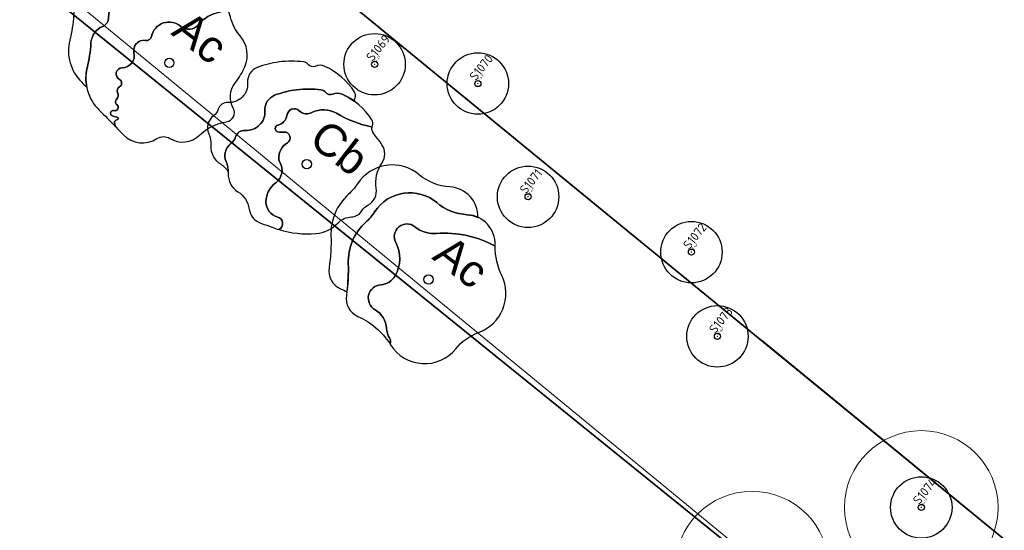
# Model space of a CAD drawing. Header units: metres. Extents: x 93008 to 98406, y 448779 to 454332.
# Tile 96 of 136: x 95625 to 95664, y 451831 to 451851. Entities that reach past the tile are written whole.
import ezdxf

# ---------------------------------------------------------------- set-up
doc = ezdxf.new("R2010")
doc.units = ezdxf.units.M
doc.header["$MEASUREMENT"] = 0
doc.header["$PDMODE"] = 3
doc.header["$PDSIZE"] = 0.25
doc.linetypes.add('XX-PROJECTGRENS', pattern=[18, 12, -3, 0, -3])
doc.layers.get('DefPoints').update_dxf_attribs({"color": 6})
for name, color, linetype, lineweight in [('B-ME-AL-SITUATIEMETING-S', 7, 'Continuous', 13), ('B-ME-GR-BOOM-S', 90, 'Continuous', 25), ('B1-PV-GR-BOOM-S', 1, 'Continuous', 18), ('N-PV-GR-BOOM-BRUIN-S', 32, 'Continuous', 25), ('N-PV-GR-BOOM-BRUINDONKER-S', 34, 'Continuous', 25), ('N-PV-GR-BOOM-GEEL-S', 2, 'Continuous', 25), ('N-PV-GR-BOOM-GEELDONKER-S', 42, 'Continuous', 25), ('N-PV-GR-BOOM-GROEN-S', 3, 'Continuous', 25), ('N-PV-GR-BOOM-GROENDONKER-S', 85, 'Continuous', 25), ('N-PV-GR-BOOM-S', 1, 'Continuous', 25), ('N-PV-GR-BOOM-T', 1, 'Continuous', 25), ('N-PV-GR-GROENSTROOK-G', 3, 'Continuous', 35), ('N-PV-IE-TERREINAFSCHEIDING_KUNSTMATIG_HEKWERK-G', 20, 'IE-TERREINAFSCHEIDING-KUNSTMATIG', 35), ('N-PV-KG-GRENS_BEHEER-G', 210, 'Continuous', 35), ('N-PV-KG-PROJECTGRENS-G', 7, 'XX-PROJECTGRENS', 35), ('X-XX-AL-MEETPUNT_DATA_HOOGTE-T', 3, 'Continuous', 13), ('X-XX-AL-MEETPUNT_DATA_PUNTNUMMER-T', 7, 'Continuous', 13), ('X-XX-AL-MEETPUNT_MARKER-S', 7, 'Continuous', 13)]:
    doc.layers.add(name, color=color, linetype=linetype, lineweight=lineweight)
doc.layers.add('B-RO-GR-BEPLANTING_CULTUUR_VASTE PLANTENVAK-V', color=7, linetype='Continuous', lineweight=18, true_color=0xa5a552)
doc.layers.add('X-XX-AL-SCHADUW-G', color=6, linetype='Continuous')
doc.styles.add('NLCS-ISO', font='NLCS-ISO.ttf')
doc.styles.add('peil', font='arial.ttf', dxfattribs={"height": 1.8})
doc.linetypes.add('IE-TERREINAFSCHEIDING-KUNSTMATIG', pattern='A,4,[82,NLCS.SHX,S=0.75,R=90,X=0,Y=0],4,-2', length=10)

# ---------------------------------------------------------------- blocks, each defined once
blk = doc.blocks.new('*U269')
at = {"layer": 'B-ME-GR-BOOM-S'}
for radius in [1, 0.1]:
    blk.add_circle((0, 0), radius, dxfattribs=at)
blk = doc.blocks.new('SAL-MEETPUNT_MARKER-SO')
at = {"layer": 'DefPoints', "color": 0, "linetype": 'ByBlock', "lineweight": -2}
blk.add_point((0, 0), dxfattribs=at)
at = {"layer": 'X-XX-AL-MEETPUNT_MARKER-S'}
blk.add_circle((0, 0), 0.0815, dxfattribs=at)
at = {"layer": 'X-XX-AL-MEETPUNT_DATA_HOOGTE-T', "style": 'NLCS-ISO', "oblique": 30}
blk.add_attdef('HOOGTE', (0.08, 0), '', height=1, dxfattribs=at)
at = {"layer": 'X-XX-AL-MEETPUNT_DATA_PUNTNUMMER-T', "color": 1, "style": 'NLCS-ISO'}
blk.add_attdef('PUNTID', (0.08, 1.19), '', height=3.5, dxfattribs=at)
blk = doc.blocks.new('*U304')
at = {"layer": 'N-PV-GR-BOOM-BRUIN-S'}
blk.add_lwpolyline([(0.31, 1.795, -0.192519), (-0.537, 2.059, 0.816641), (-1.283, 1.446, -0.256301), (-1.303, 0.147, -0.251484), (-1.864, -0.204, 0.744087), (-2.087, -1.19, -0.257435), (-1.645, -1.908, 0.132007), (-1.525, -2.283, -0.253043), (-1.507, -2.516, -0.004008), (-1.482, -2.555, 0.51341), (1.06, -2.711, -0.13453), (1.957, -2.071, 0.442266), (2.861, 0.154, -0.114927), (2.606, 1.3, 0.146608)], format="xyb", close=True, dxfattribs=at)
blk.add_circle((0, 0), 0.181, dxfattribs=at)
at = {"layer": 'N-PV-GR-BOOM-BRUINDONKER-S'}
blk.add_lwpolyline([(-0.537, 2.059, 0.192519), (0.31, 1.795, -0.146608), (2.606, 1.3, -0.003658), (2.607, 1.338, 0.405204), (1.509, 2.53, -0.162581), (0.317, 3.004, 0.450169), (-2.101, 2.65, -0.064453), (-2.45, 2.243, 0.222215), (-3.138, 0.616, -0.048296), (-3.211, -0.622, 0.339297), (-2.762, -1.446, -0.145068), (-1.507, -2.516, 0.253043), (-1.525, -2.283, -0.132007), (-1.645, -1.908, 0.257435), (-2.087, -1.19, -0.744087), (-1.864, -0.204, 0.251484), (-1.303, 0.147, 0.256301), (-1.283, 1.446, -0.816641)], format="xyb", close=True, dxfattribs=at)
at = {"layer": 'X-XX-AL-SCHADUW-G'}
blk.add_lwpolyline([(-2.101, 2.65, -0.450169), (0.317, 3.004, 0.162581), (1.509, 2.53, -0.09362), (1.928, 2.426, 0.404789), (0.83, 3.616, -0.162581), (-0.362, 4.09, 0.450169), (-2.78, 3.736, -0.064453), (-3.129, 3.329, 0.222215), (-3.816, 1.702, -0.048296), (-3.89, 0.464, 0.339297), (-3.441, -0.36, -0.024124), (-3.191, -0.486, 0.042935), (-3.138, 0.616, -0.222215), (-2.45, 2.243, 0.064453)], format="xyb", close=True, dxfattribs=at)
blk = doc.blocks.new('*U306')
at = {"layer": 'N-PV-GR-BOOM-GEEL-S'}
blk.add_lwpolyline([(2.553, 1.447, -0.077411), (1.16, 1.987, 0.25338), (0.204, 2.014, -0.313234), (-0.291, 2.083, 0.611697), (-0.779, 1.904, -0.321523), (-1.124, 1.528, 0.811438), (-1.125, 1.263, 0.079735), (-0.894, 1.251, -0.80887), (-0.757, 0.836, 0.285039), (-1.093, 0.198, 0.120192), (-1.052, 0.07, -0.390977), (-1.21, -0.724, 0.237366), (-1.594, -1.468, 0.342476), (-1.136, -2.07, -0.687413), (-1.085, -2.558, 0.095092), (0.359, -2.711, 0.185494), (1.228, -2.291, -0.202595), (1.746, -2.062, 0.257097), (2.144, -1.833, -0.134222), (2.39, -1.601, 0.32068), (2.716, -0.942, -0.193351), (2.937, 0.043, 0.308305), (2.941, 0.755, 0.02394), (2.618, 1.188, -0.225611)], format="xyb", close=True, dxfattribs=at)
blk.add_circle((0, 0), 0.181, dxfattribs=at)
at = {"layer": 'N-PV-GR-BOOM-GEELDONKER-S'}
blk.add_lwpolyline([(1.39, 2.733, 0.215114), (1.005, 2.735, -0.339907), (0.75, 2.797, 0.194739), (0.555, 2.905, 0.062226), (-0.395, 2.905, 0.060058), (-1.254, 2.69, 0.33032), (-1.634, 2.095, -0.454376), (-2.404, 1.32, 0.346389), (-2.781, 1.061, -0.158321), (-2.963, 0.805, 0.347703), (-3.15, 0.103, -0.1163), (-3.067, -0.362, 0.273095), (-2.694, -1.079, -0.219827), (-2.252, -1.756, 0.287405), (-1.771, -2.319, -0.015909), (-1.35, -2.466, 0.018228), (-1.085, -2.558, 0.687413), (-1.136, -2.07, -0.342476), (-1.594, -1.468, -0.237366), (-1.21, -0.724, 0.390977), (-1.052, 0.07, -0.120192), (-1.093, 0.198, -0.285039), (-0.757, 0.836, 0.80887), (-0.894, 1.251, -0.079735), (-1.125, 1.263, -0.811438), (-1.124, 1.528, 0.321523), (-0.779, 1.904, -0.611697), (-0.291, 2.083, 0.313234), (0.204, 2.014, -0.25338), (1.16, 1.987, 0.077411), (2.553, 1.447, -0.044924), (2.569, 1.501, 0.241983), (2.546, 1.729, 0.143352)], format="xyb", close=True, dxfattribs=at)
at = {"layer": 'X-XX-AL-SCHADUW-G'}
blk.add_lwpolyline([(0.711, 3.819, 0.215114), (0.326, 3.821, -0.339907), (0.071, 3.883, 0.194739), (-0.124, 3.992, 0.062226), (-1.074, 3.991, 0.060058), (-1.933, 3.776, 0.33032), (-2.313, 3.181, -0.454376), (-3.083, 2.406, 0.346389), (-3.46, 2.147, -0.158321), (-3.642, 1.891, 0.347703), (-3.829, 1.189, -0.1163), (-3.746, 0.725, 0.273095), (-3.373, 0.007, -0.114686), (-3.065, -0.302, 0.101663), (-3.15, 0.103, -0.347703), (-2.963, 0.805, 0.158321), (-2.781, 1.061, -0.346389), (-2.404, 1.32, 0.454376), (-1.634, 2.095, -0.33032), (-1.254, 2.69, -0.060058), (-0.395, 2.905, -0.062226), (0.555, 2.905, -0.194739), (0.75, 2.797, 0.339907), (1.005, 2.735, -0.215114), (1.39, 2.733, -0.051089), (1.868, 2.451, -0.111985), (1.89, 2.587, 0.241983), (1.868, 2.815, 0.143352)], format="xyb", close=True, dxfattribs=at)
blk = doc.blocks.new('*U305')
at = {"layer": 'N-PV-GR-BOOM-GROEN-S'}
blk.add_lwpolyline([(2.391, 1.784, 0.194112), (1.986, 2.362, 0.014101), (2.071, 2.236, -0.551355), (1.965, 1.977, 0.179184), (1.125, 1.486, -0.423761), (0.44, 1.43, 0.573312), (-0.692, 1.041, -0.409223), (-0.934, 0.877, 0.541274), (-1.382, 0.4, -0.481668), (-1.838, -0.189, 0.773685), (-1.951, -0.648, -0.599812), (-1.952, -0.939, 0.402715), (-2.023, -1.156, -0.326121), (-2.066, -1.425, 0.437046), (-2.052, -1.63, -0.794396), (-2.164, -1.864, 0.730074), (-2.269, -2.042, 0.077283), (-2.05, -2.116, -0.872012), (-2.053, -2.229, 0.429806), (-2.145, -2.354, 0.076025), (-2.095, -2.498, -0.003192), (-1.798, -2.809, 0.366642), (-0.486, -2.958, -0.295073), (0.021, -2.95, 0.34419), (1.173, -2.829, -0.15451), (2.239, -2.299, 0.520564), (2.498, -1.772, -0.30268), (2.582, -0.766, 0.064915), (2.951, -0.154, 0.291015), (2.763, 1.059, -0.123778)], format="xyb", close=True, dxfattribs=at)
blk.add_circle((0, 0), 0.181, dxfattribs=at)
at = {"layer": 'N-PV-GR-BOOM-GROENDONKER-S'}
blk.add_lwpolyline([(1.986, 2.362, 0.147874), (1.462, 2.514, -0.26944), (1.044, 2.747, 0.425048), (0.001, 2.985, -0.232505), (-0.954, 2.867, 0.319522), (-1.385, 2.737, -0.19084), (-1.788, 2.499, 0.375115), (-2.372, 1.789, -0.309288), (-2.605, 1.427, 0.284004), (-3.063, 0.782, -0.045619), (-3.212, -0.202, 0.265003), (-2.746, -1.842, -0.006844), (-2.095, -2.498, -0.076018), (-2.145, -2.354, -0.43517), (-2.052, -2.228, 0.857322), (-2.05, -2.116, -0.077283), (-2.269, -2.042, -0.730074), (-2.164, -1.864, 0.794332), (-2.052, -1.63, -0.448673), (-2.062, -1.421, 0.313449), (-2.021, -1.161, -0.411786), (-1.952, -0.939, 0.599812), (-1.951, -0.648, -0.773685), (-1.838, -0.189, 0.481667), (-1.382, 0.4, -0.542825), (-0.933, 0.877, 0.406608), (-0.692, 1.041, -0.575855), (0.444, 1.426, 0.420498), (1.125, 1.486, -0.179401), (1.966, 1.977, 0.549049), (2.071, 2.236, -0.014101)], format="xyb", close=True, dxfattribs=at)
at = {"layer": 'X-XX-AL-SCHADUW-G'}
blk.add_lwpolyline([(0.781, 3.6, -0.267086), (0.366, 3.831, 0.425892), (-0.678, 4.071, -0.231967), (-1.631, 3.952, 0.321096), (-2.064, 3.823, -0.189768), (-2.465, 3.586, 0.376187), (-3.051, 2.875, -0.309288), (-3.284, 2.513, 0.285202), (-3.742, 1.865, -0.045466), (-3.891, 0.884, 0.265003), (-3.425, -0.756, -0.002047), (-3.228, -0.95, -0.109973), (-3.212, -0.202, 0.045312), (-3.063, 0.775, -0.286405), (-2.605, 1.427, 0.30929), (-2.372, 1.789, -0.377254), (-1.783, 2.5, 0.188702), (-1.385, 2.737, -0.322673), (-0.95, 2.865, 0.231432), (0.001, 2.985, -0.426735), (1.046, 2.743, 0.264732), (1.458, 2.514, -0.119156), (1.89, 2.416, -0.073337), (1.712, 2.87, 0.352705)], format="xyb", close=True, dxfattribs=at)

msp = doc.modelspace()

# ---------------------------------------------------------------- linework, layer by layer
at = {"layer": 'B-RO-GR-BEPLANTING_CULTUUR_VASTE PLANTENVAK-V', "flags": 128}
msp.add_lwpolyline([(95707.483, 451795.085), (95631, 451857.69), (95626.788, 451852.429), (95703.134, 451789.649)], close=True, dxfattribs=at)
at = {"layer": 'B1-PV-GR-BOOM-S'}
for centre in [(95660.31, 451832.288), (95653.698, 451829.917)]:
    msp.add_circle(centre, 3, dxfattribs=at)
at = {"layer": 'N-PV-GR-GROENSTROOK-G', "flags": 128}
msp.add_lwpolyline([(95624.39, 451829.529), (95626.261, 451828.822), (95626.693, 451829.965, -0.555431), (95629.191, 451830.46, -0.058632), (95630.3, 451828.955, -0.10067), (95633.162, 451820.244, 0.043848), (95634.564, 451813.479, 0.19854), (95639.332, 451807.632, -0.048964), (95644.761, 451803.976, -0.320751), (95645.507, 451801.165), (95645.084, 451800.045), (95646.955, 451799.339), (95647.283, 451800.205, -0.510877), (95651.193, 451801.266), (95652.054, 451800.57), (95667.145, 451819.243), (95615.796, 451860.74)], format="xyb", dxfattribs=at)
at = {"layer": 'N-PV-IE-TERREINAFSCHEIDING_KUNSTMATIG_HEKWERK-G', "flags": 128}
msp.add_lwpolyline([(95668.56, 451737.917), (95677.037, 451731.066), (95716.236, 451779.57), (95615.796, 451860.74), (95557.49, 451788.591), (95563.323, 451783.877)], dxfattribs=at)
at = {"layer": 'N-PV-KG-GRENS_BEHEER-G', "flags": 128}
msp.add_lwpolyline([(95728.569, 451777.825), (95615.528, 451870.355), (95605.389, 451857.78), (95563.981, 451806.839), (95553.526, 451793.977), (95548.073, 451787.229), (95539.514, 451794.232), (95538.164, 451792.582), (95534.233, 451795.676), (95528.002, 451788.104), (95528.002, 451788.104, 0.512183), (95528.416, 451786.535, -0.006362), (95531.206, 451785.424, -0.08139), (95546.06, 451776.238, 0.149124), (95546.38, 451775.423, 0.032222), (95563.659, 451756.33, 0.094687), (95566.482, 451754.473, 0.013344), (95568.973, 451753.517, -0.218601), (95577.957, 451744.8, 0.010022), (95580, 451739.833, 0.203276)], format="xyb", dxfattribs=at)
at = {"layer": 'N-PV-KG-PROJECTGRENS-G', "flags": 128}
msp.add_lwpolyline([(95528.768, 451789.035), (95522.238, 451794.378), (95519.076, 451790.505), (95511.297, 451796.838), (95505.914, 451790.259), (95504.476, 451788.501), (95510.917, 451783.044), (95511.409, 451782.628), (95519.184, 451776.26), (95521.356, 451774.481), (95528.374, 451768.999), (95531.72, 451773.088), (95646.308, 451679.324), (95647.253, 451677.203), (95728.569, 451777.825), (95615.528, 451870.355), (95605.389, 451857.78), (95563.981, 451806.839), (95553.526, 451793.977), (95548.073, 451787.229), (95539.514, 451794.232), (95538.164, 451792.582), (95534.233, 451795.676), (95528.768, 451789.035)], close=True, dxfattribs=at)

# ---------------------------------------------------------------- block references
at = {"layer": 'B-ME-AL-SITUATIEMETING-S'}
ref = msp.add_blockref('SAL-MEETPUNT_MARKER-SO', (95638.944, 451849.603), dxfattribs=dict(at, xscale=0.1, yscale=0.1, zscale=0.1, rotation=50.92034000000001))
ref.add_attrib('PUNTID', 'S1069', (95638.857, 451849.684), dxfattribs={"layer": 'X-XX-AL-MEETPUNT_DATA_PUNTNUMMER-T', "color": 1, "height": 0.35, "rotation": 50.9203, "style": 'NLCS-ISO'})
ref.add_attrib('HOOGTE', '-4.45', (95638.949, 451849.609), dxfattribs={"layer": 'X-XX-AL-MEETPUNT_DATA_HOOGTE-T', "height": 0.1, "rotation": 50.9203, "style": 'NLCS-ISO', "oblique": 30})
ref = msp.add_blockref('SAL-MEETPUNT_MARKER-SO', (95642.979, 451848.85), dxfattribs=dict(at, xscale=0.1, yscale=0.1, zscale=0.1, rotation=50.92034000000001))
ref.add_attrib('PUNTID', 'S1070', (95642.892, 451848.931), dxfattribs={"layer": 'X-XX-AL-MEETPUNT_DATA_PUNTNUMMER-T', "color": 1, "height": 0.35, "rotation": 50.9203, "style": 'NLCS-ISO'})
ref.add_attrib('HOOGTE', '-4.49', (95642.984, 451848.856), dxfattribs={"layer": 'X-XX-AL-MEETPUNT_DATA_HOOGTE-T', "height": 0.1, "rotation": 50.9203, "style": 'NLCS-ISO', "oblique": 30})
ref = msp.add_blockref('SAL-MEETPUNT_MARKER-SO', (95644.942, 451844.425), dxfattribs=dict(at, xscale=0.1, yscale=0.1, zscale=0.1, rotation=50.92034000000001))
ref.add_attrib('PUNTID', 'S1071', (95644.855, 451844.506), dxfattribs={"layer": 'X-XX-AL-MEETPUNT_DATA_PUNTNUMMER-T', "color": 1, "height": 0.35, "rotation": 50.9203, "style": 'NLCS-ISO'})
ref.add_attrib('HOOGTE', '-4.40', (95644.947, 451844.431), dxfattribs={"layer": 'X-XX-AL-MEETPUNT_DATA_HOOGTE-T', "height": 0.1, "rotation": 50.9203, "style": 'NLCS-ISO', "oblique": 30})
ref = msp.add_blockref('SAL-MEETPUNT_MARKER-SO', (95651.327, 451842.262), dxfattribs=dict(at, xscale=0.1, yscale=0.1, zscale=0.1, rotation=50.92034000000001))
ref.add_attrib('PUNTID', 'S1072', (95651.24, 451842.343), dxfattribs={"layer": 'X-XX-AL-MEETPUNT_DATA_PUNTNUMMER-T', "color": 1, "height": 0.35, "rotation": 50.9203, "style": 'NLCS-ISO'})
ref.add_attrib('HOOGTE', '-4.42', (95651.332, 451842.268), dxfattribs={"layer": 'X-XX-AL-MEETPUNT_DATA_HOOGTE-T', "height": 0.1, "rotation": 50.9203, "style": 'NLCS-ISO', "oblique": 30})
ref = msp.add_blockref('SAL-MEETPUNT_MARKER-SO', (95652.343, 451838.973), dxfattribs=dict(at, xscale=0.1, yscale=0.1, zscale=0.1, rotation=50.92034000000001))
ref.add_attrib('PUNTID', 'S1073', (95652.256, 451839.054), dxfattribs={"layer": 'X-XX-AL-MEETPUNT_DATA_PUNTNUMMER-T', "color": 1, "height": 0.35, "rotation": 50.9203, "style": 'NLCS-ISO'})
ref.add_attrib('HOOGTE', '-4.42', (95652.348, 451838.979), dxfattribs={"layer": 'X-XX-AL-MEETPUNT_DATA_HOOGTE-T', "height": 0.1, "rotation": 50.9203, "style": 'NLCS-ISO', "oblique": 30})
ref = msp.add_blockref('SAL-MEETPUNT_MARKER-SO', (95660.31, 451832.288), dxfattribs=dict(at, xscale=0.1, yscale=0.1, zscale=0.1, rotation=50.92034000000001))
ref.add_attrib('PUNTID', 'S1074', (95660.223, 451832.369), dxfattribs={"layer": 'X-XX-AL-MEETPUNT_DATA_PUNTNUMMER-T', "color": 1, "height": 0.35, "rotation": 50.9203, "style": 'NLCS-ISO'})
ref.add_attrib('HOOGTE', '-4.43', (95660.315, 451832.294), dxfattribs={"layer": 'X-XX-AL-MEETPUNT_DATA_HOOGTE-T', "height": 0.1, "rotation": 50.9203, "style": 'NLCS-ISO', "oblique": 30})
at = {"layer": 'B-ME-GR-BOOM-S', "xscale": 1.2, "yscale": 1.2, "zscale": 1.2}
for p in [(95638.944, 451849.603), (95642.979, 451848.85), (95644.942, 451844.425), (95651.327, 451842.262), (95652.343, 451838.973), (95660.31, 451832.288)]:
    msp.add_blockref('*U269', p, dxfattribs=at)
at = {"layer": 'N-PV-GR-BOOM-S'}
for name, p in [('*U305', (95630.922, 451849.656)), ('*U306', (95636.292, 451845.701)), ('*U304', (95641.053, 451841.195))]:
    msp.add_blockref(name, p, dxfattribs=at)

# ---------------------------------------------------------------- texts
at = {"layer": 'N-PV-GR-BOOM-T', "style": 'peil'}
for s, p in [('Ac', (95630.946, 451850.79)), ('Cb', (95636.313, 451846.534)), ('Ac', (95641.149, 451842.02))]:
    msp.add_text(s, height=1.25, rotation=322.307, dxfattribs=at).set_placement(p)

doc.saveas('drawing.dxf')
